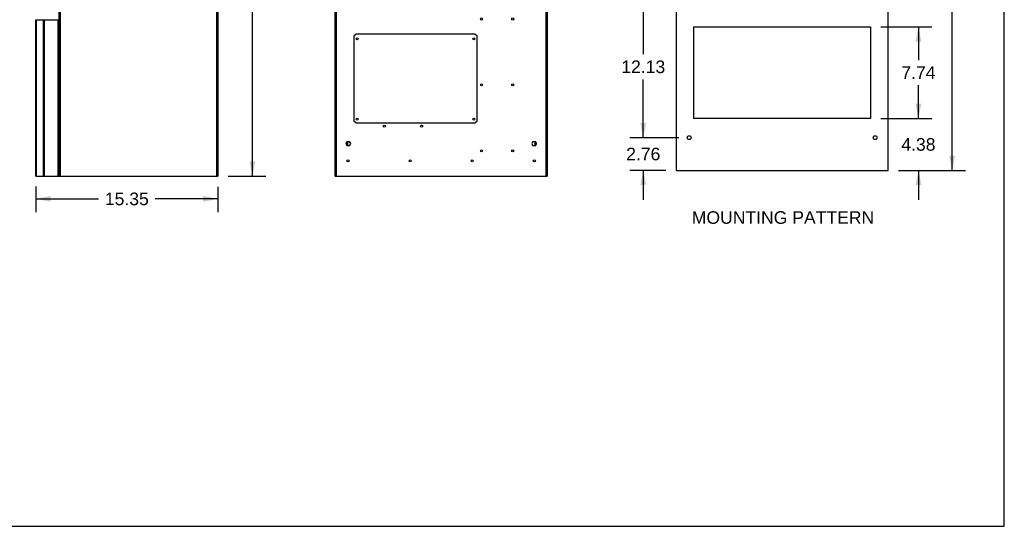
# Model space of a CAD drawing. Header units: inches. Extents: x 0 to 138, y 0 to 106.
# Tile 17 of 23: x 54 to 138, y 0 to 43. Entities that reach past the tile are written whole.
import ezdxf

# ---------------------------------------------------------------- set-up
doc = ezdxf.new("R2010")
doc.units = ezdxf.units.IN
doc.header["$LTSCALE"] = 7.5625
doc.header["$MEASUREMENT"] = 0
doc.layers.get('0').update_dxf_attribs({"linetype": 'CONTINUOUS'})
doc.layers.add('DIMENSIONS', color=7, linetype='CONTINUOUS')
doc.styles.get("Standard").update_dxf_attribs({"font": 'arial.ttf'})
doc.dimstyles.new('DIMSTYLE_1', dxfattribs={"dimtxt": 1.0625, "dimasz": 1.25, "dimexe": 0.09, "dimexo": 0.07, "dimgap": 0.0425, "dimtad": 0, "dimtih": 1, "dimtoh": 1, "dimzin": 4, "dimdsep": 46, "dimtxsty": 'Standard', "dimblk": '_FILLED', "dimblk1": '_FILLED', "dimblk2": '_FILLED', "dimcen": 0.09, "dimazin": 1, "dimtfac": 1, "dimtdec": 3, "dimtofl": 0, "dimtmove": 0, "dimatfit": 3, "dimldrblk": '_FILLED', "dimfxl": 0, "dimtolj": 1, "dimtzin": 4, "dimarcsym": 0})

# ---------------------------------------------------------------- blocks, each defined once
blk = doc.blocks.new('_FILLED')
at = {"color": 0, "linetype": 'ByBlock'}
blk.add_solid([(0, 0), (-1, 0.2), (-1, -0.2)], dxfattribs=at)
blk = doc.blocks.new('*D1')
at = {"layer": 'DIMENSIONS', "color": 2, "linetype": 'Continuous'}
for p, q in [((55.676, 28.696), (55.676, 26.535)), ((71.03, 28.676), (71.03, 26.535)), ((55.676, 27.66), (60.965, 27.66)), ((71.03, 27.66), (65.74, 27.66))]:
    blk.add_line(p, q, dxfattribs=at)
at = {"layer": 'DIMENSIONS', "color": 2, "linetype": 'Continuous', "xscale": 1.25, "yscale": 1.25, "zscale": 1.25, "rotation": 180}
blk.add_blockref('_FILLED', (55.676, 27.66), dxfattribs=at)
at = {"layer": 'DIMENSIONS', "color": 2, "linetype": 'Continuous', "xscale": 1.25, "yscale": 1.25, "zscale": 1.25}
blk.add_blockref('_FILLED', (71.03, 27.66), dxfattribs=at)
at = {"layer": 'DIMENSIONS', "color": 2, "linetype": 'Continuous', "insert": (63.353, 28.191), "char_height": 1.0625, "width": 3.71283, "attachment_point": 2, "line_spacing_factor": 0.9}
blk.add_mtext('15.35', dxfattribs=at)
blk = doc.blocks.new('*D2')
at = {"layer": 'DIMENSIONS', "color": 2, "linetype": 'Continuous'}
for p, q in [((71.602, 74.248), (75.088, 74.248)), ((73.963, 74.248), (73.963, 52.972)), ((73.963, 29.571), (73.963, 50.847)), ((71.905, 29.571), (75.088, 29.571))]:
    blk.add_line(p, q, dxfattribs=at)
at = {"layer": 'DIMENSIONS', "color": 2, "linetype": 'Continuous', "xscale": 1.25, "yscale": 1.25, "zscale": 1.25}
for p, rotation in [((73.963, 74.248), 90), ((73.963, 29.571), 270)]:
    blk.add_blockref('_FILLED', p, dxfattribs=dict(at, rotation=rotation))
at = {"layer": 'DIMENSIONS', "color": 2, "linetype": 'Continuous', "insert": (73.963, 52.441), "char_height": 1.0625, "width": 3.71283, "attachment_point": 2, "line_spacing_factor": 0.9}
blk.add_mtext('44.68', dxfattribs=at)
blk = doc.blocks.new('*D5')
at = {"layer": 'DIMENSIONS', "color": 2, "linetype": 'Continuous'}
for p, q in [((128.557, 74.749), (134.222, 74.749)), ((133.097, 74.749), (133.097, 55.714)), ((133.097, 30.069), (133.097, 53.589)), ((128.557, 30.069), (134.222, 30.069))]:
    blk.add_line(p, q, dxfattribs=at)
at = {"layer": 'DIMENSIONS', "color": 2, "linetype": 'Continuous', "xscale": 1.25, "yscale": 1.25, "zscale": 1.25}
for p, rotation in [((133.097, 74.749), 90), ((133.097, 30.069), 270)]:
    blk.add_blockref('_FILLED', p, dxfattribs=dict(at, rotation=rotation))
at = {"layer": 'DIMENSIONS', "color": 2, "linetype": 'Continuous', "insert": (133.097, 55.183), "char_height": 1.0625, "width": 3.71283, "attachment_point": 2, "line_spacing_factor": 0.9}
blk.add_mtext('44.68', dxfattribs=at)
blk = doc.blocks.new('*D10')
at = {"layer": 'DIMENSIONS', "color": 2, "linetype": 'Continuous'}
for p, q in [((130.242, 46.519), (130.242, 49.019)), ((127.062, 46.519), (131.367, 46.519)), ((127.062, 42.189), (131.367, 42.189)), ((130.242, 42.189), (130.242, 39.689))]:
    blk.add_line(p, q, dxfattribs=at)
at = {"layer": 'DIMENSIONS', "color": 2, "linetype": 'Continuous', "xscale": 1.25, "yscale": 1.25, "zscale": 1.25}
for p, rotation in [((130.242, 46.519), 270), ((130.242, 42.189), 90)]:
    blk.add_blockref('_FILLED', p, dxfattribs=dict(at, rotation=rotation))
at = {"layer": 'DIMENSIONS', "color": 2, "linetype": 'Continuous', "insert": (130.242, 44.886), "char_height": 1.0625, "width": 2.88731, "attachment_point": 2, "line_spacing_factor": 0.9}
blk.add_mtext('4.33', dxfattribs=at)
blk = doc.blocks.new('*D11')
at = {"layer": 'DIMENSIONS', "color": 2, "linetype": 'Continuous'}
for p, q in [((127.062, 42.189), (131.367, 42.189)), ((130.242, 42.189), (130.242, 39.382)), ((130.242, 34.449), (130.242, 37.257)), ((127.062, 34.449), (131.367, 34.449))]:
    blk.add_line(p, q, dxfattribs=at)
at = {"layer": 'DIMENSIONS', "color": 2, "linetype": 'Continuous', "xscale": 1.25, "yscale": 1.25, "zscale": 1.25}
for p, rotation in [((130.242, 42.189), 90), ((130.242, 34.449), 270)]:
    blk.add_blockref('_FILLED', p, dxfattribs=dict(at, rotation=rotation))
at = {"layer": 'DIMENSIONS', "color": 2, "linetype": 'Continuous', "insert": (130.242, 38.851), "char_height": 1.0625, "width": 2.88731, "attachment_point": 2, "line_spacing_factor": 0.9}
blk.add_mtext('7.74', dxfattribs=at)
blk = doc.blocks.new('*D16')
at = {"layer": 'DIMENSIONS', "color": 2, "linetype": 'Continuous'}
for p, q in [((109.997, 44.959), (105.866, 44.959)), ((106.991, 44.959), (106.991, 39.88)), ((106.991, 32.829), (106.991, 37.755)), ((109.997, 32.829), (105.866, 32.829))]:
    blk.add_line(p, q, dxfattribs=at)
at = {"layer": 'DIMENSIONS', "color": 2, "linetype": 'Continuous', "xscale": 1.25, "yscale": 1.25, "zscale": 1.25}
for p, rotation in [((106.991, 44.959), 90), ((106.991, 32.829), 270)]:
    blk.add_blockref('_FILLED', p, dxfattribs=dict(at, rotation=rotation))
at = {"layer": 'DIMENSIONS', "color": 2, "linetype": 'Continuous', "insert": (106.991, 39.349), "char_height": 1.0625, "width": 3.71283, "attachment_point": 2, "line_spacing_factor": 0.9}
blk.add_mtext('12.13', dxfattribs=at)
blk = doc.blocks.new('*D22')
at = {"layer": 'DIMENSIONS', "color": 2, "linetype": 'Continuous'}
for p, q in [((106.991, 32.829), (106.991, 35.329)), ((109.997, 32.829), (105.866, 32.829)), ((108.897, 30.069), (105.866, 30.069)), ((106.991, 30.069), (106.991, 27.569))]:
    blk.add_line(p, q, dxfattribs=at)
at = {"layer": 'DIMENSIONS', "color": 2, "linetype": 'Continuous', "xscale": 1.25, "yscale": 1.25, "zscale": 1.25}
for p, rotation in [((106.991, 32.829), 270), ((106.991, 30.069), 90)]:
    blk.add_blockref('_FILLED', p, dxfattribs=dict(at, rotation=rotation))
at = {"layer": 'DIMENSIONS', "color": 2, "linetype": 'Continuous', "insert": (106.991, 31.981), "char_height": 1.0625, "width": 2.88731, "attachment_point": 2, "line_spacing_factor": 0.9}
blk.add_mtext('2.76', dxfattribs=at)
blk = doc.blocks.new('*D23')
at = {"layer": 'DIMENSIONS', "color": 2, "linetype": 'Continuous'}
for p, q in [((130.242, 34.449), (130.242, 36.949)), ((127.062, 34.449), (131.367, 34.449)), ((128.557, 30.069), (131.367, 30.069)), ((130.242, 30.069), (130.242, 27.569))]:
    blk.add_line(p, q, dxfattribs=at)
at = {"layer": 'DIMENSIONS', "color": 2, "linetype": 'Continuous', "xscale": 1.25, "yscale": 1.25, "zscale": 1.25}
for p, rotation in [((130.242, 34.449), 270), ((130.242, 30.069), 90)]:
    blk.add_blockref('_FILLED', p, dxfattribs=dict(at, rotation=rotation))
at = {"layer": 'DIMENSIONS', "color": 2, "linetype": 'Continuous', "insert": (130.242, 32.791), "char_height": 1.0625, "width": 2.88731, "attachment_point": 2, "line_spacing_factor": 0.9}
blk.add_mtext('4.38', dxfattribs=at)

msp = doc.modelspace()

# ---------------------------------------------------------------- linework, layer by layer
at = {"color": 7, "linetype": 'Continuous'}
for p, q in [((137.5, 0), (137.5, 106.25)), ((70.9512, 29.5706), (70.9512, 74.2104)), ((71.03, 74.1697), (71.03, 29.5706)), ((80.9629, 29.5706), (80.9629, 74.2104)), ((81.0416, 74.1697), (81.0416, 29.5706)), ((98.7975, 29.5706), (98.7975, 74.1697)), ((98.8763, 74.2096), (98.8763, 29.5706)), ((109.7718, 74.7494), (109.7718, 30.0694)), ((127.6818, 30.0694), (127.6818, 74.7494)), ((57.6442, 29.5706), (57.6442, 73.0124)), ((57.7229, 73.0519), (57.7229, 29.5706)), ((55.6757, 29.5706), (55.6757, 42.7854)), ((55.6761, 42.7854), (57.6245, 42.7854)), ((55.6899, 42.7854), (55.6899, 29.5706)), ((56.3138, 29.5706), (56.3138, 42.7854)), ((56.3783, 42.7854), (56.3783, 29.5706)), ((56.3843, 42.7854), (56.3843, 42.805)), ((57.5457, 29.5706), (57.5457, 42.7854)), ((57.6048, 42.7854), (57.6048, 42.805)), ((57.6245, 42.7854), (57.6245, 29.5706)), ((111.2668, 42.1894), (126.1868, 42.1894)), ((111.2668, 34.4494), (111.2668, 42.1894)), ((126.1868, 42.1894), (126.1868, 34.4494)), ((71.0694, 41.5785), (71.03, 41.5785)), ((71.0694, 41.421), (71.03, 41.421)), ((71.0694, 34.0785), (71.0694, 41.5785)), ((82.5377, 41.421), (82.6952, 41.5785)), ((82.5377, 41.421), (82.5377, 34.2359)), ((92.7936, 41.5785), (82.6952, 41.5785)), ((92.7936, 41.5785), (92.9511, 41.421)), ((92.9511, 34.2359), (92.9511, 41.421)), ((71.0694, 34.2359), (71.03, 34.2359)), ((82.6952, 34.0785), (82.5377, 34.2359)), ((92.9511, 34.2359), (92.7936, 34.0785)), ((126.1868, 34.4494), (111.2668, 34.4494)), ((71.0694, 34.0785), (71.03, 34.0785)), ((82.6952, 34.0785), (92.7936, 34.0785)), ((81.9618, 32.5056), (81.8584, 32.3265)), ((81.9618, 32.5056), (82.1687, 32.5056)), ((81.9865, 32.5056), (81.9865, 32.1474)), ((82.2721, 32.3265), (82.1687, 32.5056)), ((97.6705, 32.5056), (97.5671, 32.3265)), ((97.6705, 32.5056), (97.8773, 32.5056)), ((97.8527, 32.1474), (97.8527, 32.5056)), ((97.9808, 32.3265), (97.8773, 32.5056)), ((81.8584, 32.3265), (81.9618, 32.1474)), ((81.9078, 32.241), (81.9078, 32.412)), ((82.1687, 32.1474), (81.9618, 32.1474)), ((82.1687, 32.1474), (82.2721, 32.3265)), ((97.5671, 32.3265), (97.6705, 32.1474)), ((97.8773, 32.1474), (97.6705, 32.1474)), ((97.8773, 32.1474), (97.9808, 32.3265)), ((97.9314, 32.412), (97.9314, 32.241)), ((109.7718, 30.0694), (127.6818, 30.0694)), ((55.6757, 29.5706), (57.6245, 29.5706)), ((57.6426, 29.5706), (71.03, 29.5706)), ((80.9629, 29.5706), (98.8763, 29.5706)), ((0, 0), (137.5, 0))]:
    msp.add_line(p, q, dxfattribs=at)
for centre, radius in [((93.3251, 42.858), 0.0886), ((95.9629, 42.858), 0.0886), ((82.8133, 41.1848), 0.0886), ((92.6755, 41.1848), 0.0886), ((93.3251, 37.2871), 0.0886), ((95.9629, 37.2871), 0.0886), ((82.8133, 34.3934), 0.0886), ((92.6755, 34.3934), 0.0886), ((85.1125, 33.8029), 0.0886), ((88.2621, 33.8029), 0.0886), ((110.8718, 32.8294), 0.16), ((126.5818, 32.8294), 0.16), ((93.3251, 31.7163), 0.0886), ((95.9629, 31.7163), 0.0886), ((82.0456, 30.8698), 0.0886), ((87.2936, 30.8698), 0.0886), ((92.5416, 30.8698), 0.0886), ((97.7897, 30.8698), 0.0886)]:
    msp.add_circle(centre, radius, dxfattribs=at)

# ---------------------------------------------------------------- texts
at = {"layer": 'DIMENSIONS', "color": 2, "linetype": 'Continuous', "insert": (111.0905, 26.6144), "char_height": 1.0625, "width": 15.388476, "attachment_point": 1, "line_spacing_factor": 0.9}
msp.add_mtext('MOUNTING PATTERN', dxfattribs=at)

# ---------------------------------------------------------------- dimensions: what is measured, and where the dimension line sits
at = {"layer": 'DIMENSIONS', "color": 2, "linetype": 'Continuous'}
for base, p1, p2, angle, picture, middle in [((73.963, 74.2484), (71.835, 29.5706), (71.532, 74.2484), 90, '*D2', (73.9331, 51.9036)), ((133.0972, 74.7494), (128.4868, 30.0694), (128.4868, 74.7494), 90, '*D5', (133.0673, 54.6455)), ((130.2416, 42.1894), (126.9918, 46.5194), (126.9918, 42.1894), 270, '*D10', (130.2145, 44.3485)), ((106.9909, 32.8294), (110.0668, 44.9594), (110.0668, 32.8294), 270, '*D16', (107.036, 38.812)), ((130.2416, 34.4494), (126.9918, 42.1894), (126.9918, 34.4494), 270, '*D11', (130.2422, 38.3174)), ((130.2416, 30.0694), (126.9918, 34.4494), (128.4868, 30.0694), 270, '*D23', (130.2126, 32.2535)), ((106.9909, 32.8294), (108.9668, 30.0694), (110.0668, 32.8294), 90, '*D22', (106.9776, 31.4435))]:
    dim = msp.add_linear_dim(base=base, p1=p1, p2=p2, angle=angle, dimstyle='DIMSTYLE_1', dxfattribs=at)
    dim.commit()
    dim.dimension.update_dxf_attribs({"geometry": picture, "text_midpoint": middle, "dimtype": 160})
dim = msp.add_linear_dim(base=(71.03, 27.6597), p1=(55.6757, 26.4647), p2=(71.03, 26.4647), dimstyle='DIMSTYLE_1', dxfattribs=at)
dim.commit()
dim.dimension.update_dxf_attribs({"geometry": '*D1', "text_midpoint": (63.4019, 27.6538), "dimtype": 160})

doc.saveas('drawing.dxf')
